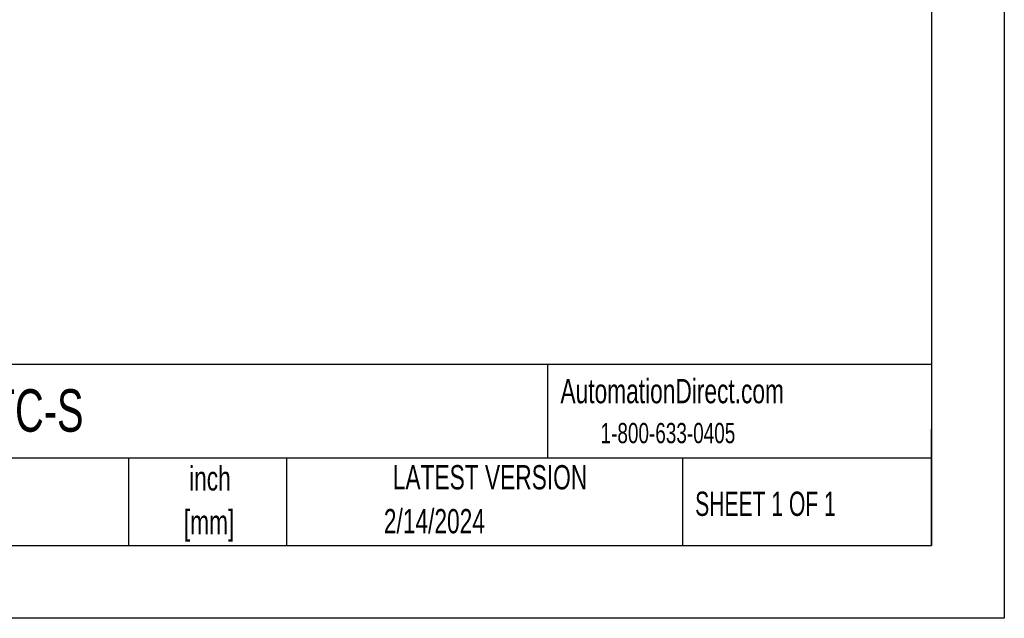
# Model space of a CAD drawing. Header units: inches. Extents: x 0 to 66, y 0 to 51.
# Tile 9 of 22: x 45.7 to 66, y 0 to 12.3. Entities that reach past the tile are written whole.
import ezdxf

# ---------------------------------------------------------------- set-up
doc = ezdxf.new("R2010")
doc.units = ezdxf.units.IN
doc.header["$LTSCALE"] = 6
doc.header["$MEASUREMENT"] = 0
doc.linetypes.add('CENTERX2', pattern=[0.8, 0.5, -0.1, 0.1, -0.1])
doc.layers.add('TEXT', color=140, linetype='Continuous', lineweight=25)
doc.styles.add('SLDTEXTSTYLE0', font='TXT', dxfattribs={"width": 0.7})
doc.styles.add('SLDTEXTSTYLE1', font='TXT', dxfattribs={"width": 0.65})

# ---------------------------------------------------------------- blocks, each defined once
blk = doc.blocks.new('SW_NOTE_0_2')
at = {"layer": 'TEXT', "color": 0, "linetype": 'CENTERX2', "lineweight": 18, "char_height": 0.5, "attachment_point": 2, "style": 'SLDTEXTSTYLE0'}
for s, insert in [('inch', (0.75, 0.645)), ('[mm]', (0.733, -0.258))]:
    blk.add_mtext(s, dxfattribs=dict(at, insert=insert))
blk = doc.blocks.new('SW_NOTE_0_3')
at = {"layer": 'TEXT', "color": 0, "linetype": 'CENTERX2', "lineweight": 18, "char_height": 0.5, "attachment_point": 1, "style": 'SLDTEXTSTYLE0'}
for s, insert in [('UNLESS OTHERWISE', (0, 0.645)), ('SPECIFIED UNITS ARE:', (0, -0.258))]:
    blk.add_mtext(s, dxfattribs=dict(at, insert=insert))

msp = doc.modelspace()

# ---------------------------------------------------------------- linework, layer by layer
at = {"color": 7, "linetype": 'Continuous'}
for p, q in [((66.0006, 51.0006), (66.0006, 0.0006)), ((66.0006, 0.0006), (0.0006, 0.0006))]:
    msp.add_line(p, q, dxfattribs=at)
at = {"layer": 'TEXT'}
for p, q in [((64.5, 49.5), (64.5, 1.5)), ((64.5, 5.2266), (1.5, 5.2266)), ((56.5926, 5.2266), (56.5926, 3.3)), ((64.5, 1.5), (64.5, 3.9)), ((64.5, 3.3), (1.5, 3.3)), ((47.9585, 3.3), (47.9585, 1.5)), ((51.2155, 3.3), (51.2155, 1.5)), ((59.3737, 3.3), (59.3737, 1.5)), ((1.5, 1.5), (64.5, 1.5))]:
    msp.add_line(p, q, dxfattribs=at)

# ---------------------------------------------------------------- block references
at = {"layer": 'TEXT', "linetype": 'CENTERX2', "lineweight": 18}
for name, p in [('SW_NOTE_0_3', (39.5924, 2.5123)), ('SW_NOTE_0_2', (48.8856, 2.4886))]:
    msp.add_blockref(name, p, dxfattribs=at)

# ---------------------------------------------------------------- texts
for s, insert, char_height, attachment_point, style in [('AutomationDirect.com', (56.8571, 4.9315), 0.5, 1, 'SLDTEXTSTYLE0'), ('01018ET3EBMR215TC-S', (37.6081, 4.7201), 0.875, 1, 'SLDTEXTSTYLE0'), ('1-800-633-0405', (57.6831, 4.0253), 0.416667, 1, 'SLDTEXTSTYLE0'), ('LATEST VERSION', (55.406, 3.1568), 0.5, 2, 'SLDTEXTSTYLE0'), ('SHEET 1 OF 1', (59.6318, 2.6106), 0.5, 1, 'SLDTEXTSTYLE1'), ('2/14/2024', (54.2602, 2.2522), 0.5, 2, 'SLDTEXTSTYLE0')]:
    msp.add_mtext(s, dxfattribs=dict(at, insert=insert, char_height=char_height, attachment_point=attachment_point, style=style))

doc.saveas('drawing.dxf')
